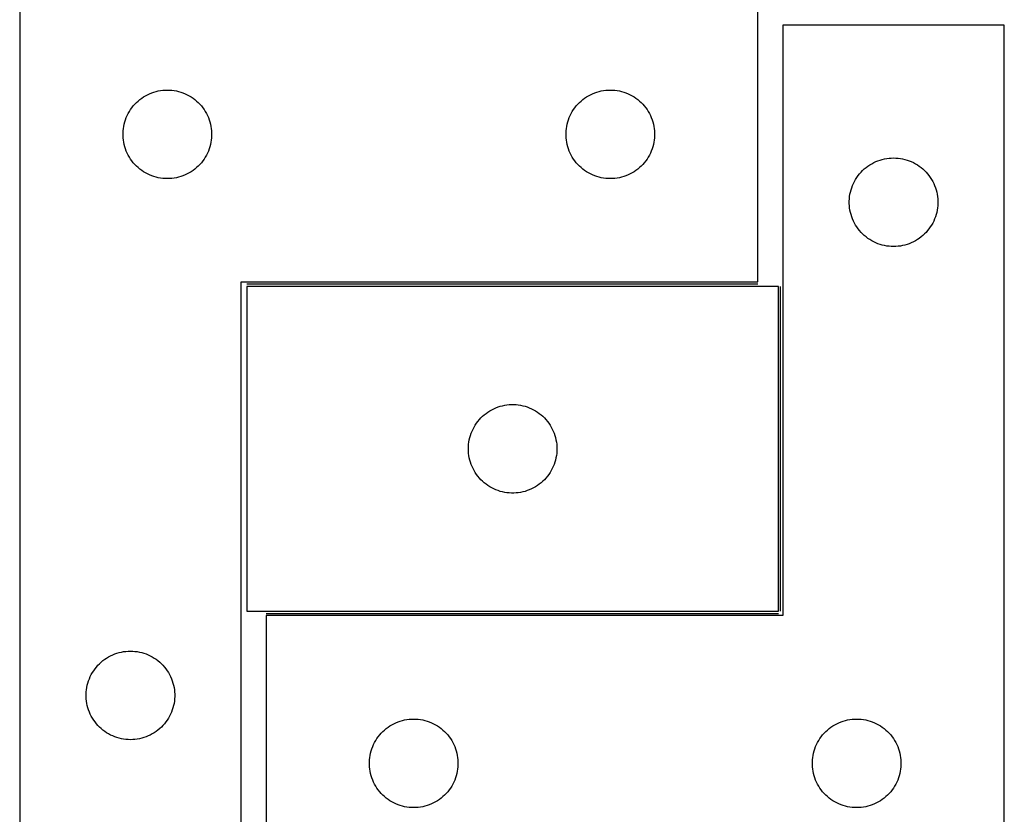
# Model space of a CAD drawing. Header units: millimetres. Extents: x 7 to 1493, y 7 to 2993.
# Tile 8 of 15: x 355 to 688, y 2431 to 2700. Entities that reach past the tile are written whole.
import ezdxf

# ---------------------------------------------------------------- set-up
doc = ezdxf.new("R2010")
doc.units = ezdxf.units.MM
doc.layers.add('COMMON', color=5, linetype='CONTINUOUS', true_color=0x0000ff)
doc.layers.add('CUT', color=7, linetype='CONTINUOUS', true_color=0x000000)

msp = doc.modelspace()

# ---------------------------------------------------------------- linework, layer by layer
at = {"layer": 'COMMON'}
for p, q in [((604.620077, 2610.615514), (431.54605, 2610.615514)), ((612.296051, 2499.865513), (612.296051, 2609.865513)), ((438.046051, 2499.115512), (611.54605, 2499.115512))]:
    msp.add_line(p, q, dxfattribs=at)
at = {"layer": 'CUT'}
for p, q in [((354.620077, 2711.365514), (354.620077, 2411.365514)), ((604.620077, 2611.365514), (604.620077, 2711.365514)), ((688.046051, 2698.365512), (613.046051, 2698.365512)), ((613.046051, 2698.365512), (613.046051, 2498.365512)), ((688.046051, 2398.365512), (688.046051, 2698.365512)), ((396.569634, 2674.022148), (397.231856, 2674.419793)), ((397.231856, 2674.419793), (397.91367, 2674.782821)), ((397.91367, 2674.782821), (398.613268, 2675.110268)), ((398.613268, 2675.110268), (399.328796, 2675.401267)), ((399.328796, 2675.401267), (400.058354, 2675.655045)), ((400.058354, 2675.655045), (400.80001, 2675.87093)), ((400.80001, 2675.87093), (401.551796, 2676.04835)), ((401.551796, 2676.04835), (402.311718, 2676.186833)), ((402.311718, 2676.186833), (403.077762, 2676.286013)), ((403.077762, 2676.286013), (403.847896, 2676.345626)), ((403.847896, 2676.345626), (404.620077, 2676.365514)), ((404.620077, 2676.365514), (405.392258, 2676.345626)), ((405.392258, 2676.345626), (406.162392, 2676.286013)), ((406.162392, 2676.286013), (406.928436, 2676.186833)), ((406.928436, 2676.186833), (407.688358, 2676.04835)), ((407.688358, 2676.04835), (408.440144, 2675.87093)), ((408.440144, 2675.87093), (409.181799, 2675.655045)), ((409.181799, 2675.655045), (409.911358, 2675.401267)), ((409.911358, 2675.401267), (410.626886, 2675.110268)), ((410.626886, 2675.110268), (411.326484, 2674.782821)), ((411.326484, 2674.782821), (412.008298, 2674.419793)), ((412.008298, 2674.419793), (412.67052, 2674.022148)), ((546.569634, 2674.022148), (547.231856, 2674.419793)), ((547.231856, 2674.419793), (547.91367, 2674.782821)), ((547.91367, 2674.782821), (548.613268, 2675.110268)), ((548.613268, 2675.110268), (549.328796, 2675.401267)), ((549.328796, 2675.401267), (550.058354, 2675.655045)), ((550.058354, 2675.655045), (550.80001, 2675.87093)), ((550.80001, 2675.87093), (551.551796, 2676.04835)), ((551.551796, 2676.04835), (552.311718, 2676.186833)), ((552.311718, 2676.186833), (553.077762, 2676.286013)), ((553.077762, 2676.286013), (553.847896, 2676.345626)), ((553.847896, 2676.345626), (554.620077, 2676.365514)), ((554.620077, 2676.365514), (555.392258, 2676.345626)), ((555.392258, 2676.345626), (556.162392, 2676.286013)), ((556.162392, 2676.286013), (556.928436, 2676.186833)), ((556.928436, 2676.186833), (557.688358, 2676.04835)), ((557.688358, 2676.04835), (558.440144, 2675.87093)), ((558.440144, 2675.87093), (559.181799, 2675.655045)), ((559.181799, 2675.655045), (559.911358, 2675.401267)), ((559.911358, 2675.401267), (560.626886, 2675.110268)), ((560.626886, 2675.110268), (561.326484, 2674.782821)), ((561.326484, 2674.782821), (562.008298, 2674.419793)), ((562.008298, 2674.419793), (562.67052, 2674.022148)), ((392.622488, 2670.368729), (393.10187, 2670.974412)), ((393.10187, 2670.974412), (393.611796, 2671.554614)), ((393.611796, 2671.554614), (394.150915, 2672.107797)), ((394.150915, 2672.107797), (394.717795, 2672.632493)), ((394.717795, 2672.632493), (395.310935, 2673.127311)), ((395.310935, 2673.127311), (395.928761, 2673.590939)), ((395.928761, 2673.590939), (396.569634, 2674.022148)), ((412.67052, 2674.022148), (413.311393, 2673.590939)), ((413.311393, 2673.590939), (413.929219, 2673.127311)), ((413.929219, 2673.127311), (414.522359, 2672.632493)), ((414.522359, 2672.632493), (415.089239, 2672.107797)), ((415.089239, 2672.107797), (415.628357, 2671.554614)), ((415.628357, 2671.554614), (416.138284, 2670.974412)), ((416.138284, 2670.974412), (416.617666, 2670.368729)), ((542.622488, 2670.368729), (543.10187, 2670.974412)), ((543.10187, 2670.974412), (543.611796, 2671.554614)), ((543.611796, 2671.554614), (544.150915, 2672.107797)), ((544.150915, 2672.107797), (544.717795, 2672.632493)), ((544.717795, 2672.632493), (545.310935, 2673.127311)), ((545.310935, 2673.127311), (545.928761, 2673.590939)), ((545.928761, 2673.590939), (546.569634, 2674.022148)), ((562.67052, 2674.022148), (563.311393, 2673.590939)), ((563.311393, 2673.590939), (563.929219, 2673.127311)), ((563.929219, 2673.127311), (564.522359, 2672.632493)), ((564.522359, 2672.632493), (565.089239, 2672.107797)), ((565.089239, 2672.107797), (565.628357, 2671.554614)), ((565.628357, 2671.554614), (566.138284, 2670.974412)), ((566.138284, 2670.974412), (566.617666, 2670.368729)), ((390.725217, 2667.016433), (391.034543, 2667.72423)), ((391.034543, 2667.72423), (391.379895, 2668.415166)), ((391.379895, 2668.415166), (391.760358, 2669.087406)), ((391.760358, 2669.087406), (392.174922, 2669.73917)), ((392.174922, 2669.73917), (392.622488, 2670.368729)), ((416.617666, 2670.368729), (417.065232, 2669.73917)), ((417.065232, 2669.73917), (417.479796, 2669.087406)), ((417.479796, 2669.087406), (417.860259, 2668.415166)), ((417.860259, 2668.415166), (418.205611, 2667.72423)), ((418.205611, 2667.72423), (418.514936, 2667.016433)), ((540.725217, 2667.016433), (541.034543, 2667.72423)), ((541.034543, 2667.72423), (541.379895, 2668.415166)), ((541.379895, 2668.415166), (541.760358, 2669.087406)), ((541.760358, 2669.087406), (542.174922, 2669.73917)), ((542.174922, 2669.73917), (542.622488, 2670.368729)), ((566.617666, 2670.368729), (567.065232, 2669.73917)), ((567.065232, 2669.73917), (567.479796, 2669.087406)), ((567.479796, 2669.087406), (567.860259, 2668.415166)), ((567.860259, 2668.415166), (568.205611, 2667.72423)), ((568.205611, 2667.72423), (568.514936, 2667.016433)), ((389.863108, 2664.054726), (390.021111, 2664.810831)), ((390.021111, 2664.810831), (390.217829, 2665.557799)), ((390.217829, 2665.557799), (390.452739, 2666.29365)), ((390.452739, 2666.29365), (390.725217, 2667.016433)), ((418.514936, 2667.016433), (418.787415, 2666.29365)), ((418.787415, 2666.29365), (419.022325, 2665.557799)), ((419.022325, 2665.557799), (419.219043, 2664.810831)), ((419.219043, 2664.810831), (419.377046, 2664.054726)), ((539.863108, 2664.054726), (540.021111, 2664.810831)), ((540.021111, 2664.810831), (540.217829, 2665.557799)), ((540.217829, 2665.557799), (540.452739, 2666.29365)), ((540.452739, 2666.29365), (540.725217, 2667.016433)), ((568.514936, 2667.016433), (568.787415, 2666.29365)), ((568.787415, 2666.29365), (569.022325, 2665.557799)), ((569.022325, 2665.557799), (569.219043, 2664.810831)), ((569.219043, 2664.810831), (569.377046, 2664.054726)), ((389.62505, 2661.751733), (389.664814, 2662.523146)), ((389.62505, 2660.979296), (389.62505, 2661.751733)), ((389.664814, 2660.207882), (389.62505, 2660.979296)), ((389.664814, 2662.523146), (389.744237, 2663.29149)), ((389.744237, 2663.29149), (389.863108, 2664.054726)), ((419.377046, 2664.054726), (419.495917, 2663.29149)), ((419.495917, 2663.29149), (419.57534, 2662.523146)), ((419.57534, 2662.523146), (419.615104, 2661.751733)), ((419.615104, 2660.979296), (419.57534, 2660.207882)), ((419.615104, 2661.751733), (419.615104, 2660.979296)), ((539.62505, 2661.751733), (539.664814, 2662.523146)), ((539.62505, 2660.979296), (539.62505, 2661.751733)), ((539.664814, 2660.207882), (539.62505, 2660.979296)), ((539.664814, 2662.523146), (539.744237, 2663.29149)), ((539.744237, 2663.29149), (539.863108, 2664.054726)), ((569.377046, 2664.054726), (569.495917, 2663.29149)), ((569.495917, 2663.29149), (569.57534, 2662.523146)), ((569.57534, 2662.523146), (569.615104, 2661.751733)), ((569.615104, 2660.979296), (569.57534, 2660.207882)), ((569.615104, 2661.751733), (569.615104, 2660.979296)), ((389.744237, 2659.439539), (389.664814, 2660.207882)), ((389.863108, 2658.676303), (389.744237, 2659.439539)), ((390.021111, 2657.920198), (389.863108, 2658.676303)), ((390.217829, 2657.17323), (390.021111, 2657.920198)), ((419.219043, 2657.920198), (419.022325, 2657.17323)), ((419.377046, 2658.676303), (419.219043, 2657.920198)), ((419.495917, 2659.439539), (419.377046, 2658.676303)), ((419.57534, 2660.207882), (419.495917, 2659.439539)), ((539.744237, 2659.439539), (539.664814, 2660.207882)), ((539.863108, 2658.676303), (539.744237, 2659.439539)), ((540.021111, 2657.920198), (539.863108, 2658.676303)), ((540.217829, 2657.17323), (540.021111, 2657.920198)), ((569.219043, 2657.920198), (569.022325, 2657.17323)), ((569.377046, 2658.676303), (569.219043, 2657.920198)), ((569.495917, 2659.439539), (569.377046, 2658.676303)), ((569.57534, 2660.207882), (569.495917, 2659.439539)), ((390.452739, 2656.437379), (390.217829, 2657.17323)), ((390.725217, 2655.714596), (390.452739, 2656.437379)), ((391.034543, 2655.006799), (390.725217, 2655.714596)), ((391.379895, 2654.315863), (391.034543, 2655.006799)), ((391.760358, 2653.643622), (391.379895, 2654.315863)), ((417.860259, 2654.315863), (417.479796, 2653.643622)), ((418.205611, 2655.006799), (417.860259, 2654.315863)), ((418.514936, 2655.714596), (418.205611, 2655.006799)), ((418.787415, 2656.437379), (418.514936, 2655.714596)), ((419.022325, 2657.17323), (418.787415, 2656.437379)), ((540.452739, 2656.437379), (540.217829, 2657.17323)), ((540.725217, 2655.714596), (540.452739, 2656.437379)), ((541.034543, 2655.006799), (540.725217, 2655.714596)), ((541.379895, 2654.315863), (541.034543, 2655.006799)), ((541.760358, 2653.643622), (541.379895, 2654.315863)), ((567.860259, 2654.315863), (567.479796, 2653.643622)), ((568.205611, 2655.006799), (567.860259, 2654.315863)), ((568.514936, 2655.714596), (568.205611, 2655.006799)), ((568.787415, 2656.437379), (568.514936, 2655.714596)), ((569.022325, 2657.17323), (568.787415, 2656.437379)), ((392.174922, 2652.991859), (391.760358, 2653.643622)), ((392.622488, 2652.3623), (392.174922, 2652.991859)), ((393.10187, 2651.756617), (392.622488, 2652.3623)), ((393.611796, 2651.176414), (393.10187, 2651.756617)), ((394.150915, 2650.623232), (393.611796, 2651.176414)), ((415.628357, 2651.176414), (415.089239, 2650.623232)), ((416.138284, 2651.756617), (415.628357, 2651.176414)), ((416.617666, 2652.3623), (416.138284, 2651.756617)), ((417.065232, 2652.991859), (416.617666, 2652.3623)), ((417.479796, 2653.643622), (417.065232, 2652.991859)), ((542.174922, 2652.991859), (541.760358, 2653.643622)), ((542.622488, 2652.3623), (542.174922, 2652.991859)), ((543.10187, 2651.756617), (542.622488, 2652.3623)), ((543.611796, 2651.176414), (543.10187, 2651.756617)), ((544.150915, 2650.623232), (543.611796, 2651.176414)), ((565.628357, 2651.176414), (565.089239, 2650.623232)), ((566.138284, 2651.756617), (565.628357, 2651.176414)), ((566.617666, 2652.3623), (566.138284, 2651.756617)), ((567.065232, 2652.991859), (566.617666, 2652.3623)), ((567.479796, 2653.643622), (567.065232, 2652.991859)), ((641.854734, 2650.590937), (642.495608, 2651.022146)), ((642.495608, 2651.022146), (643.15783, 2651.419791)), ((643.15783, 2651.419791), (643.839644, 2651.782819)), ((643.839644, 2651.782819), (644.539242, 2652.110266)), ((644.539242, 2652.110266), (645.254769, 2652.401265)), ((645.254769, 2652.401265), (645.984328, 2652.655043)), ((645.984328, 2652.655043), (646.725984, 2652.870928)), ((646.725984, 2652.870928), (647.47777, 2653.048348)), ((647.47777, 2653.048348), (648.237692, 2653.186831)), ((648.237692, 2653.186831), (649.003736, 2653.286011)), ((649.003736, 2653.286011), (649.773869, 2653.345624)), ((649.773869, 2653.345624), (650.546051, 2653.365512)), ((650.546051, 2653.365512), (651.318232, 2653.345624)), ((651.318232, 2653.345624), (652.088366, 2653.286011)), ((652.088366, 2653.286011), (652.854409, 2653.186831)), ((652.854409, 2653.186831), (653.614332, 2653.048348)), ((653.614332, 2653.048348), (654.366117, 2652.870928)), ((654.366117, 2652.870928), (655.107773, 2652.655043)), ((655.107773, 2652.655043), (655.837332, 2652.401265)), ((655.837332, 2652.401265), (656.552859, 2652.110266)), ((656.552859, 2652.110266), (657.252458, 2651.782819)), ((657.252458, 2651.782819), (657.934272, 2651.419791)), ((657.934272, 2651.419791), (658.596494, 2651.022146)), ((658.596494, 2651.022146), (659.237367, 2650.590937)), ((394.717795, 2650.098535), (394.150915, 2650.623232)), ((395.310935, 2649.603717), (394.717795, 2650.098535)), ((395.928761, 2649.140089), (395.310935, 2649.603717)), ((396.569634, 2648.708881), (395.928761, 2649.140089)), ((397.231856, 2648.311236), (396.569634, 2648.708881)), ((397.91367, 2647.948208), (397.231856, 2648.311236)), ((398.613268, 2647.620761), (397.91367, 2647.948208)), ((399.328796, 2647.329762), (398.613268, 2647.620761)), ((410.626886, 2647.620761), (409.911358, 2647.329762)), ((411.326484, 2647.948208), (410.626886, 2647.620761)), ((412.008298, 2648.311236), (411.326484, 2647.948208)), ((412.67052, 2648.708881), (412.008298, 2648.311236)), ((413.311393, 2649.140089), (412.67052, 2648.708881)), ((413.929219, 2649.603717), (413.311393, 2649.140089)), ((414.522359, 2650.098535), (413.929219, 2649.603717)), ((415.089239, 2650.623232), (414.522359, 2650.098535)), ((544.717795, 2650.098535), (544.150915, 2650.623232)), ((545.310935, 2649.603717), (544.717795, 2650.098535)), ((545.928761, 2649.140089), (545.310935, 2649.603717)), ((546.569634, 2648.708881), (545.928761, 2649.140089)), ((547.231856, 2648.311236), (546.569634, 2648.708881)), ((547.91367, 2647.948208), (547.231856, 2648.311236)), ((548.613268, 2647.620761), (547.91367, 2647.948208)), ((549.328796, 2647.329762), (548.613268, 2647.620761)), ((560.626886, 2647.620761), (559.911358, 2647.329762)), ((561.326484, 2647.948208), (560.626886, 2647.620761)), ((562.008298, 2648.311236), (561.326484, 2647.948208)), ((562.67052, 2648.708881), (562.008298, 2648.311236)), ((563.311393, 2649.140089), (562.67052, 2648.708881)), ((563.929219, 2649.603717), (563.311393, 2649.140089)), ((564.522359, 2650.098535), (563.929219, 2649.603717)), ((565.089239, 2650.623232), (564.522359, 2650.098535)), ((638.548462, 2647.368727), (639.027844, 2647.97441)), ((639.027844, 2647.97441), (639.53777, 2648.554612)), ((639.53777, 2648.554612), (640.076888, 2649.107795)), ((640.076888, 2649.107795), (640.643769, 2649.632491)), ((640.643769, 2649.632491), (641.236908, 2650.127309)), ((641.236908, 2650.127309), (641.854734, 2650.590937)), ((659.237367, 2650.590937), (659.855193, 2650.127309)), ((659.855193, 2650.127309), (660.448332, 2649.632491)), ((660.448332, 2649.632491), (661.015213, 2649.107795)), ((661.015213, 2649.107795), (661.554331, 2648.554612)), ((661.554331, 2648.554612), (662.064257, 2647.97441)), ((662.064257, 2647.97441), (662.543639, 2647.368727)), ((400.058354, 2647.075984), (399.328796, 2647.329762)), ((400.80001, 2646.860099), (400.058354, 2647.075984)), ((401.551796, 2646.682679), (400.80001, 2646.860099)), ((402.311718, 2646.544196), (401.551796, 2646.682679)), ((403.077762, 2646.445016), (402.311718, 2646.544196)), ((403.847896, 2646.385403), (403.077762, 2646.445016)), ((404.620077, 2646.365514), (403.847896, 2646.385403)), ((405.392258, 2646.385403), (404.620077, 2646.365514)), ((406.162392, 2646.445016), (405.392258, 2646.385403)), ((406.928436, 2646.544196), (406.162392, 2646.445016)), ((407.688358, 2646.682679), (406.928436, 2646.544196)), ((408.440144, 2646.860099), (407.688358, 2646.682679)), ((409.181799, 2647.075984), (408.440144, 2646.860099)), ((409.911358, 2647.329762), (409.181799, 2647.075984)), ((550.058354, 2647.075984), (549.328796, 2647.329762)), ((550.80001, 2646.860099), (550.058354, 2647.075984)), ((551.551796, 2646.682679), (550.80001, 2646.860099)), ((552.311718, 2646.544196), (551.551796, 2646.682679)), ((553.077762, 2646.445016), (552.311718, 2646.544196)), ((553.847896, 2646.385403), (553.077762, 2646.445016)), ((554.620077, 2646.365514), (553.847896, 2646.385403)), ((555.392258, 2646.385403), (554.620077, 2646.365514)), ((556.162392, 2646.445016), (555.392258, 2646.385403)), ((556.928436, 2646.544196), (556.162392, 2646.445016)), ((557.688358, 2646.682679), (556.928436, 2646.544196)), ((558.440144, 2646.860099), (557.688358, 2646.682679)), ((559.181799, 2647.075984), (558.440144, 2646.860099)), ((559.911358, 2647.329762), (559.181799, 2647.075984)), ((636.651191, 2644.016431), (636.960517, 2644.724228)), ((636.960517, 2644.724228), (637.305869, 2645.415164)), ((637.305869, 2645.415164), (637.686331, 2646.087404)), ((637.686331, 2646.087404), (638.100895, 2646.739168)), ((638.100895, 2646.739168), (638.548462, 2647.368727)), ((662.543639, 2647.368727), (662.991206, 2646.739168)), ((662.991206, 2646.739168), (663.40577, 2646.087404)), ((663.40577, 2646.087404), (663.786233, 2645.415164)), ((663.786233, 2645.415164), (664.131585, 2644.724228)), ((664.131585, 2644.724228), (664.44091, 2644.016431)), ((635.670211, 2640.291488), (635.789081, 2641.054724)), ((635.789081, 2641.054724), (635.947085, 2641.810829)), ((635.947085, 2641.810829), (636.143803, 2642.557797)), ((636.143803, 2642.557797), (636.378712, 2643.293648)), ((636.378712, 2643.293648), (636.651191, 2644.016431)), ((664.44091, 2644.016431), (664.713389, 2643.293648)), ((664.713389, 2643.293648), (664.948299, 2642.557797)), ((664.948299, 2642.557797), (665.145016, 2641.810829)), ((665.145016, 2641.810829), (665.30302, 2641.054724)), ((665.30302, 2641.054724), (665.421891, 2640.291488)), ((635.551024, 2638.751731), (635.590788, 2639.523144)), ((635.551024, 2637.979294), (635.551024, 2638.751731)), ((635.590788, 2637.20788), (635.551024, 2637.979294)), ((635.590788, 2639.523144), (635.670211, 2640.291488)), ((665.421891, 2640.291488), (665.501314, 2639.523144)), ((665.501314, 2639.523144), (665.541078, 2638.751731)), ((665.541078, 2637.979294), (665.501314, 2637.20788)), ((665.541078, 2638.751731), (665.541078, 2637.979294)), ((635.670211, 2636.439537), (635.590788, 2637.20788)), ((635.789081, 2635.676301), (635.670211, 2636.439537)), ((635.947085, 2634.920196), (635.789081, 2635.676301)), ((636.143803, 2634.173228), (635.947085, 2634.920196)), ((636.378712, 2633.437377), (636.143803, 2634.173228)), ((664.948299, 2634.173228), (664.713389, 2633.437377)), ((665.145016, 2634.920196), (664.948299, 2634.173228)), ((665.30302, 2635.676301), (665.145016, 2634.920196)), ((665.421891, 2636.439537), (665.30302, 2635.676301)), ((665.501314, 2637.20788), (665.421891, 2636.439537)), ((636.651191, 2632.714594), (636.378712, 2633.437377)), ((636.960517, 2632.006797), (636.651191, 2632.714594)), ((637.305869, 2631.315861), (636.960517, 2632.006797)), ((637.686331, 2630.64362), (637.305869, 2631.315861)), ((663.786233, 2631.315861), (663.40577, 2630.64362)), ((664.131585, 2632.006797), (663.786233, 2631.315861)), ((664.44091, 2632.714594), (664.131585, 2632.006797)), ((664.713389, 2633.437377), (664.44091, 2632.714594)), ((638.100895, 2629.991857), (637.686331, 2630.64362)), ((638.548462, 2629.362298), (638.100895, 2629.991857)), ((639.027844, 2628.756615), (638.548462, 2629.362298)), ((639.53777, 2628.176412), (639.027844, 2628.756615)), ((640.076888, 2627.62323), (639.53777, 2628.176412)), ((640.643769, 2627.098533), (640.076888, 2627.62323)), ((661.015213, 2627.62323), (660.448332, 2627.098533)), ((661.554331, 2628.176412), (661.015213, 2627.62323)), ((662.064257, 2628.756615), (661.554331, 2628.176412)), ((662.543639, 2629.362298), (662.064257, 2628.756615)), ((662.991206, 2629.991857), (662.543639, 2629.362298)), ((663.40577, 2630.64362), (662.991206, 2629.991857)), ((641.236908, 2626.603715), (640.643769, 2627.098533)), ((641.854734, 2626.140087), (641.236908, 2626.603715)), ((642.495608, 2625.708879), (641.854734, 2626.140087)), ((643.15783, 2625.311234), (642.495608, 2625.708879)), ((643.839644, 2624.948206), (643.15783, 2625.311234)), ((644.539242, 2624.620759), (643.839644, 2624.948206)), ((645.254769, 2624.32976), (644.539242, 2624.620759)), ((645.984328, 2624.075982), (645.254769, 2624.32976)), ((646.725984, 2623.860097), (645.984328, 2624.075982)), ((655.107773, 2624.075982), (654.366117, 2623.860097)), ((655.837332, 2624.32976), (655.107773, 2624.075982)), ((656.552859, 2624.620759), (655.837332, 2624.32976)), ((657.252458, 2624.948206), (656.552859, 2624.620759)), ((657.934272, 2625.311234), (657.252458, 2624.948206)), ((658.596494, 2625.708879), (657.934272, 2625.311234)), ((659.237367, 2626.140087), (658.596494, 2625.708879)), ((659.855193, 2626.603715), (659.237367, 2626.140087)), ((660.448332, 2627.098533), (659.855193, 2626.603715)), ((647.47777, 2623.682677), (646.725984, 2623.860097)), ((648.237692, 2623.544194), (647.47777, 2623.682677)), ((649.003736, 2623.445014), (648.237692, 2623.544194)), ((649.773869, 2623.385401), (649.003736, 2623.445014)), ((650.546051, 2623.365512), (649.773869, 2623.385401)), ((651.318232, 2623.385401), (650.546051, 2623.365512)), ((652.088366, 2623.445014), (651.318232, 2623.385401)), ((652.854409, 2623.544194), (652.088366, 2623.445014)), ((653.614332, 2623.682677), (652.854409, 2623.544194)), ((654.366117, 2623.860097), (653.614332, 2623.682677)), ((429.620077, 2411.365514), (429.620077, 2611.365514)), ((429.620077, 2611.365514), (604.620077, 2611.365514)), ((611.54605, 2609.865513), (431.54605, 2609.865513)), ((431.54605, 2609.865513), (431.54605, 2499.865513)), ((611.54605, 2499.865513), (611.54605, 2609.865513)), ((513.172394, 2567.310669), (513.824158, 2567.725233)), ((513.824158, 2567.725233), (514.496398, 2568.105695)), ((514.496398, 2568.105695), (515.187334, 2568.451047)), ((515.187334, 2568.451047), (515.895131, 2568.760373)), ((515.895131, 2568.760373), (516.617914, 2569.032852)), ((516.617914, 2569.032852), (517.353765, 2569.267761)), ((517.353765, 2569.267761), (518.100733, 2569.464479)), ((518.100733, 2569.464479), (518.856838, 2569.622483)), ((518.856838, 2569.622483), (519.620074, 2569.741353)), ((519.620074, 2569.741353), (520.388418, 2569.820776)), ((520.388418, 2569.820776), (521.159831, 2569.86054)), ((521.159831, 2569.86054), (521.932268, 2569.86054)), ((521.932268, 2569.86054), (522.703682, 2569.820776)), ((522.703682, 2569.820776), (523.472025, 2569.741353)), ((523.472025, 2569.741353), (524.235261, 2569.622483)), ((524.235261, 2569.622483), (524.991366, 2569.464479)), ((524.991366, 2569.464479), (525.738334, 2569.267761)), ((525.738334, 2569.267761), (526.474185, 2569.032852)), ((526.474185, 2569.032852), (527.196968, 2568.760373)), ((527.196968, 2568.760373), (527.904765, 2568.451047)), ((527.904765, 2568.451047), (528.595701, 2568.105695)), ((528.595701, 2568.105695), (529.267942, 2567.725233)), ((529.267942, 2567.725233), (529.919705, 2567.310669)), ((509.320625, 2563.55683), (509.784253, 2564.174656)), ((509.784253, 2564.174656), (510.279071, 2564.767795)), ((510.279071, 2564.767795), (510.803767, 2565.334676)), ((510.803767, 2565.334676), (511.35695, 2565.873794)), ((511.35695, 2565.873794), (511.937152, 2566.38372)), ((511.937152, 2566.38372), (512.542835, 2566.863102)), ((512.542835, 2566.863102), (513.172394, 2567.310669)), ((529.919705, 2567.310669), (530.549264, 2566.863102)), ((530.549264, 2566.863102), (531.154947, 2566.38372)), ((531.154947, 2566.38372), (531.73515, 2565.873794)), ((531.73515, 2565.873794), (532.288332, 2565.334676)), ((532.288332, 2565.334676), (532.813029, 2564.767795)), ((532.813029, 2564.767795), (533.307847, 2564.174656)), ((533.307847, 2564.174656), (533.771475, 2563.55683)), ((507.510297, 2560.156795), (507.801296, 2560.872322)), ((507.801296, 2560.872322), (508.128743, 2561.57192)), ((508.128743, 2561.57192), (508.491771, 2562.253734)), ((508.491771, 2562.253734), (508.889416, 2562.915956)), ((508.889416, 2562.915956), (509.320625, 2563.55683)), ((533.771475, 2563.55683), (534.202683, 2562.915956)), ((534.202683, 2562.915956), (534.600328, 2562.253734)), ((534.600328, 2562.253734), (534.963356, 2561.57192)), ((534.963356, 2561.57192), (535.290803, 2560.872322)), ((535.290803, 2560.872322), (535.581802, 2560.156795)), ((506.724731, 2557.173872), (506.863214, 2557.933794)), ((506.863214, 2557.933794), (507.040634, 2558.68558)), ((507.040634, 2558.68558), (507.256519, 2559.427236)), ((507.256519, 2559.427236), (507.510297, 2560.156795)), ((535.581802, 2560.156795), (535.83558, 2559.427236)), ((535.83558, 2559.427236), (536.051465, 2558.68558)), ((536.051465, 2558.68558), (536.228885, 2557.933794)), ((536.228885, 2557.933794), (536.367368, 2557.173872)), ((506.54605, 2554.865513), (506.565938, 2555.637695)), ((506.565938, 2554.093332), (506.54605, 2554.865513)), ((506.565938, 2555.637695), (506.625551, 2556.407828)), ((506.625551, 2553.323198), (506.565938, 2554.093332)), ((506.625551, 2556.407828), (506.724731, 2557.173872)), ((536.367368, 2557.173872), (536.466548, 2556.407828)), ((536.466548, 2556.407828), (536.526161, 2555.637695)), ((536.526161, 2554.093332), (536.466548, 2553.323198)), ((536.526161, 2555.637695), (536.54605, 2554.865513)), ((536.54605, 2554.865513), (536.526161, 2554.093332)), ((506.724731, 2552.557155), (506.625551, 2553.323198)), ((506.863214, 2551.797232), (506.724731, 2552.557155)), ((507.040634, 2551.045447), (506.863214, 2551.797232)), ((507.256519, 2550.303791), (507.040634, 2551.045447)), ((536.051465, 2551.045447), (535.83558, 2550.303791)), ((536.228885, 2551.797232), (536.051465, 2551.045447)), ((536.367368, 2552.557155), (536.228885, 2551.797232)), ((536.466548, 2553.323198), (536.367368, 2552.557155)), ((507.510297, 2549.574232), (507.256519, 2550.303791)), ((507.801296, 2548.858705), (507.510297, 2549.574232)), ((508.128743, 2548.159106), (507.801296, 2548.858705)), ((508.491771, 2547.477292), (508.128743, 2548.159106)), ((508.889416, 2546.81507), (508.491771, 2547.477292)), ((534.600328, 2547.477292), (534.202683, 2546.81507)), ((534.963356, 2548.159106), (534.600328, 2547.477292)), ((535.290803, 2548.858705), (534.963356, 2548.159106)), ((535.581802, 2549.574232), (535.290803, 2548.858705)), ((535.83558, 2550.303791), (535.581802, 2549.574232)), ((509.320625, 2546.174197), (508.889416, 2546.81507)), ((509.784253, 2545.556371), (509.320625, 2546.174197)), ((510.279071, 2544.963232), (509.784253, 2545.556371)), ((510.803767, 2544.396351), (510.279071, 2544.963232)), ((511.35695, 2543.857233), (510.803767, 2544.396351)), ((532.288332, 2544.396351), (531.73515, 2543.857233)), ((532.813029, 2544.963232), (532.288332, 2544.396351)), ((533.307847, 2545.556371), (532.813029, 2544.963232)), ((533.771475, 2546.174197), (533.307847, 2545.556371)), ((534.202683, 2546.81507), (533.771475, 2546.174197)), ((511.937152, 2543.347307), (511.35695, 2543.857233)), ((512.542835, 2542.867925), (511.937152, 2543.347307)), ((513.172394, 2542.420358), (512.542835, 2542.867925)), ((513.824158, 2542.005794), (513.172394, 2542.420358)), ((514.496398, 2541.625331), (513.824158, 2542.005794)), ((515.187334, 2541.279979), (514.496398, 2541.625331)), ((515.895131, 2540.970654), (515.187334, 2541.279979)), ((516.617914, 2540.698175), (515.895131, 2540.970654)), ((527.196968, 2540.970654), (526.474185, 2540.698175)), ((527.904765, 2541.279979), (527.196968, 2540.970654)), ((528.595701, 2541.625331), (527.904765, 2541.279979)), ((529.267942, 2542.005794), (528.595701, 2541.625331)), ((529.919705, 2542.420358), (529.267942, 2542.005794)), ((530.549264, 2542.867925), (529.919705, 2542.420358)), ((531.154947, 2543.347307), (530.549264, 2542.867925)), ((531.73515, 2543.857233), (531.154947, 2543.347307)), ((517.353765, 2540.463265), (516.617914, 2540.698175)), ((518.100733, 2540.266548), (517.353765, 2540.463265)), ((518.856838, 2540.108544), (518.100733, 2540.266548)), ((519.620074, 2539.989673), (518.856838, 2540.108544)), ((520.388418, 2539.91025), (519.620074, 2539.989673)), ((521.159831, 2539.870486), (520.388418, 2539.91025)), ((521.932268, 2539.870486), (521.159831, 2539.870486)), ((522.703682, 2539.91025), (521.932268, 2539.870486)), ((523.472025, 2539.989673), (522.703682, 2539.91025)), ((524.235261, 2540.108544), (523.472025, 2539.989673)), ((524.991366, 2540.266548), (524.235261, 2540.108544)), ((525.738334, 2540.463265), (524.991366, 2540.266548)), ((526.474185, 2540.698175), (525.738334, 2540.463265)), ((431.54605, 2499.865513), (611.54605, 2499.865513)), ((613.046051, 2498.365512), (438.046051, 2498.365512)), ((438.046051, 2498.365512), (438.046051, 2398.365512)), ((384.069634, 2484.022148), (384.731856, 2484.419793)), ((384.731856, 2484.419793), (385.41367, 2484.782821)), ((385.41367, 2484.782821), (386.113268, 2485.110268)), ((386.113268, 2485.110268), (386.828796, 2485.401267)), ((386.828796, 2485.401267), (387.558354, 2485.655045)), ((387.558354, 2485.655045), (388.30001, 2485.87093)), ((388.30001, 2485.87093), (389.051796, 2486.04835)), ((389.051796, 2486.04835), (389.811718, 2486.186833)), ((389.811718, 2486.186833), (390.577762, 2486.286013)), ((390.577762, 2486.286013), (391.347896, 2486.345626)), ((391.347896, 2486.345626), (392.120077, 2486.365514)), ((392.120077, 2486.365514), (392.892258, 2486.345626)), ((392.892258, 2486.345626), (393.662392, 2486.286013)), ((393.662392, 2486.286013), (394.428436, 2486.186833)), ((394.428436, 2486.186833), (395.188358, 2486.04835)), ((395.188358, 2486.04835), (395.940144, 2485.87093)), ((395.940144, 2485.87093), (396.681799, 2485.655045)), ((396.681799, 2485.655045), (397.411358, 2485.401267)), ((397.411358, 2485.401267), (398.126886, 2485.110268)), ((398.126886, 2485.110268), (398.826484, 2484.782821)), ((398.826484, 2484.782821), (399.508298, 2484.419793)), ((399.508298, 2484.419793), (400.17052, 2484.022148)), ((380.122488, 2480.368729), (380.60187, 2480.974412)), ((380.60187, 2480.974412), (381.111796, 2481.554614)), ((381.111796, 2481.554614), (381.650915, 2482.107797)), ((381.650915, 2482.107797), (382.217795, 2482.632493)), ((382.217795, 2482.632493), (382.810935, 2483.127311)), ((382.810935, 2483.127311), (383.428761, 2483.590939)), ((383.428761, 2483.590939), (384.069634, 2484.022148)), ((400.17052, 2484.022148), (400.811393, 2483.590939)), ((400.811393, 2483.590939), (401.429219, 2483.127311)), ((401.429219, 2483.127311), (402.022359, 2482.632493)), ((402.022359, 2482.632493), (402.589239, 2482.107797)), ((402.589239, 2482.107797), (403.128357, 2481.554614)), ((403.128357, 2481.554614), (403.638284, 2480.974412)), ((403.638284, 2480.974412), (404.117666, 2480.368729)), ((378.225217, 2477.016433), (378.534543, 2477.72423)), ((378.534543, 2477.72423), (378.879895, 2478.415166)), ((378.879895, 2478.415166), (379.260358, 2479.087406)), ((379.260358, 2479.087406), (379.674922, 2479.73917)), ((379.674922, 2479.73917), (380.122488, 2480.368729)), ((404.117666, 2480.368729), (404.565232, 2479.73917)), ((404.565232, 2479.73917), (404.979796, 2479.087406)), ((404.979796, 2479.087406), (405.360259, 2478.415166)), ((405.360259, 2478.415166), (405.705611, 2477.72423)), ((405.705611, 2477.72423), (406.014936, 2477.016433)), ((377.244237, 2473.29149), (377.363108, 2474.054726)), ((377.363108, 2474.054726), (377.521111, 2474.810831)), ((377.521111, 2474.810831), (377.717829, 2475.557799)), ((377.717829, 2475.557799), (377.952739, 2476.29365)), ((377.952739, 2476.29365), (378.225217, 2477.016433)), ((406.014936, 2477.016433), (406.287415, 2476.29365)), ((406.287415, 2476.29365), (406.522325, 2475.557799)), ((406.522325, 2475.557799), (406.719043, 2474.810831)), ((406.719043, 2474.810831), (406.877046, 2474.054726)), ((406.877046, 2474.054726), (406.995917, 2473.29149)), ((377.12505, 2471.751733), (377.164814, 2472.523146)), ((377.12505, 2470.979296), (377.12505, 2471.751733)), ((377.164814, 2470.207882), (377.12505, 2470.979296)), ((377.164814, 2472.523146), (377.244237, 2473.29149)), ((406.995917, 2473.29149), (407.07534, 2472.523146)), ((407.07534, 2472.523146), (407.115104, 2471.751733)), ((407.115104, 2470.979296), (407.07534, 2470.207882)), ((407.115104, 2471.751733), (407.115104, 2470.979296)), ((377.244237, 2469.439539), (377.164814, 2470.207882)), ((377.363108, 2468.676303), (377.244237, 2469.439539)), ((377.521111, 2467.920198), (377.363108, 2468.676303)), ((377.717829, 2467.17323), (377.521111, 2467.920198)), ((406.719043, 2467.920198), (406.522325, 2467.17323)), ((406.877046, 2468.676303), (406.719043, 2467.920198)), ((406.995917, 2469.439539), (406.877046, 2468.676303)), ((407.07534, 2470.207882), (406.995917, 2469.439539)), ((377.952739, 2466.437379), (377.717829, 2467.17323)), ((378.225217, 2465.714596), (377.952739, 2466.437379)), ((378.534543, 2465.006799), (378.225217, 2465.714596)), ((378.879895, 2464.315863), (378.534543, 2465.006799)), ((379.260358, 2463.643622), (378.879895, 2464.315863)), ((405.360259, 2464.315863), (404.979796, 2463.643622)), ((405.705611, 2465.006799), (405.360259, 2464.315863)), ((406.014936, 2465.714596), (405.705611, 2465.006799)), ((406.287415, 2466.437379), (406.014936, 2465.714596)), ((406.522325, 2467.17323), (406.287415, 2466.437379)), ((379.674922, 2462.991859), (379.260358, 2463.643622)), ((380.122488, 2462.3623), (379.674922, 2462.991859)), ((380.60187, 2461.756617), (380.122488, 2462.3623)), ((381.111796, 2461.176414), (380.60187, 2461.756617)), ((381.650915, 2460.623232), (381.111796, 2461.176414)), ((403.128357, 2461.176414), (402.589239, 2460.623232)), ((403.638284, 2461.756617), (403.128357, 2461.176414)), ((404.117666, 2462.3623), (403.638284, 2461.756617)), ((404.565232, 2462.991859), (404.117666, 2462.3623)), ((404.979796, 2463.643622), (404.565232, 2462.991859)), ((479.354734, 2460.590937), (479.995608, 2461.022146)), ((479.995608, 2461.022146), (480.65783, 2461.419791)), ((480.65783, 2461.419791), (481.339644, 2461.782819)), ((481.339644, 2461.782819), (482.039242, 2462.110266)), ((482.039242, 2462.110266), (482.754769, 2462.401265)), ((482.754769, 2462.401265), (483.484328, 2462.655043)), ((483.484328, 2462.655043), (484.225984, 2462.870928)), ((484.225984, 2462.870928), (484.97777, 2463.048348)), ((484.97777, 2463.048348), (485.737692, 2463.186831)), ((485.737692, 2463.186831), (486.503736, 2463.286011)), ((486.503736, 2463.286011), (487.273869, 2463.345624)), ((487.273869, 2463.345624), (488.046051, 2463.365512)), ((488.046051, 2463.365512), (488.818232, 2463.345624)), ((488.818232, 2463.345624), (489.588366, 2463.286011)), ((489.588366, 2463.286011), (490.354409, 2463.186831)), ((490.354409, 2463.186831), (491.114332, 2463.048348)), ((491.114332, 2463.048348), (491.866117, 2462.870928)), ((491.866117, 2462.870928), (492.607773, 2462.655043)), ((492.607773, 2462.655043), (493.337332, 2462.401265)), ((493.337332, 2462.401265), (494.052859, 2462.110266)), ((494.052859, 2462.110266), (494.752458, 2461.782819)), ((494.752458, 2461.782819), (495.434272, 2461.419791)), ((495.434272, 2461.419791), (496.096494, 2461.022146)), ((496.096494, 2461.022146), (496.737367, 2460.590937)), ((629.354734, 2460.590937), (629.995608, 2461.022146)), ((629.995608, 2461.022146), (630.65783, 2461.419791)), ((630.65783, 2461.419791), (631.339644, 2461.782819)), ((631.339644, 2461.782819), (632.039242, 2462.110266)), ((632.039242, 2462.110266), (632.754769, 2462.401265)), ((632.754769, 2462.401265), (633.484328, 2462.655043)), ((633.484328, 2462.655043), (634.225984, 2462.870928)), ((634.225984, 2462.870928), (634.97777, 2463.048348)), ((634.97777, 2463.048348), (635.737692, 2463.186831)), ((635.737692, 2463.186831), (636.503736, 2463.286011)), ((636.503736, 2463.286011), (637.273869, 2463.345624)), ((637.273869, 2463.345624), (638.046051, 2463.365512)), ((638.046051, 2463.365512), (638.818232, 2463.345624)), ((638.818232, 2463.345624), (639.588366, 2463.286011)), ((639.588366, 2463.286011), (640.354409, 2463.186831)), ((640.354409, 2463.186831), (641.114332, 2463.048348)), ((641.114332, 2463.048348), (641.866117, 2462.870928)), ((641.866117, 2462.870928), (642.607773, 2462.655043)), ((642.607773, 2462.655043), (643.337332, 2462.401265)), ((643.337332, 2462.401265), (644.052859, 2462.110266)), ((644.052859, 2462.110266), (644.752458, 2461.782819)), ((644.752458, 2461.782819), (645.434272, 2461.419791)), ((645.434272, 2461.419791), (646.096494, 2461.022146)), ((646.096494, 2461.022146), (646.737367, 2460.590937)), ((382.217795, 2460.098535), (381.650915, 2460.623232)), ((382.810935, 2459.603717), (382.217795, 2460.098535)), ((383.428761, 2459.140089), (382.810935, 2459.603717)), ((384.069634, 2458.708881), (383.428761, 2459.140089)), ((384.731856, 2458.311236), (384.069634, 2458.708881)), ((385.41367, 2457.948208), (384.731856, 2458.311236)), ((386.113268, 2457.620761), (385.41367, 2457.948208)), ((386.828796, 2457.329762), (386.113268, 2457.620761)), ((398.126886, 2457.620761), (397.411358, 2457.329762)), ((398.826484, 2457.948208), (398.126886, 2457.620761)), ((399.508298, 2458.311236), (398.826484, 2457.948208)), ((400.17052, 2458.708881), (399.508298, 2458.311236)), ((400.811393, 2459.140089), (400.17052, 2458.708881)), ((401.429219, 2459.603717), (400.811393, 2459.140089)), ((402.022359, 2460.098535), (401.429219, 2459.603717)), ((402.589239, 2460.623232), (402.022359, 2460.098535)), ((475.600895, 2456.739168), (476.048462, 2457.368727)), ((476.048462, 2457.368727), (476.527844, 2457.97441)), ((476.527844, 2457.97441), (477.03777, 2458.554612)), ((477.03777, 2458.554612), (477.576888, 2459.107795)), ((477.576888, 2459.107795), (478.143769, 2459.632491)), ((478.143769, 2459.632491), (478.736908, 2460.127309)), ((478.736908, 2460.127309), (479.354734, 2460.590937)), ((496.737367, 2460.590937), (497.355193, 2460.127309)), ((497.355193, 2460.127309), (497.948332, 2459.632491)), ((497.948332, 2459.632491), (498.515213, 2459.107795)), ((498.515213, 2459.107795), (499.054331, 2458.554612)), ((499.054331, 2458.554612), (499.564257, 2457.97441)), ((499.564257, 2457.97441), (500.043639, 2457.368727)), ((500.043639, 2457.368727), (500.491206, 2456.739168)), ((625.600895, 2456.739168), (626.048462, 2457.368727)), ((626.048462, 2457.368727), (626.527844, 2457.97441)), ((626.527844, 2457.97441), (627.03777, 2458.554612)), ((627.03777, 2458.554612), (627.576888, 2459.107795)), ((627.576888, 2459.107795), (628.143769, 2459.632491)), ((628.143769, 2459.632491), (628.736908, 2460.127309)), ((628.736908, 2460.127309), (629.354734, 2460.590937)), ((646.737367, 2460.590937), (647.355193, 2460.127309)), ((647.355193, 2460.127309), (647.948332, 2459.632491)), ((647.948332, 2459.632491), (648.515213, 2459.107795)), ((648.515213, 2459.107795), (649.054331, 2458.554612)), ((649.054331, 2458.554612), (649.564257, 2457.97441)), ((649.564257, 2457.97441), (650.043639, 2457.368727)), ((650.043639, 2457.368727), (650.491206, 2456.739168)), ((387.558354, 2457.075984), (386.828796, 2457.329762)), ((388.30001, 2456.860099), (387.558354, 2457.075984)), ((389.051796, 2456.682679), (388.30001, 2456.860099)), ((389.811718, 2456.544196), (389.051796, 2456.682679)), ((390.577762, 2456.445016), (389.811718, 2456.544196)), ((391.347896, 2456.385403), (390.577762, 2456.445016)), ((392.120077, 2456.365514), (391.347896, 2456.385403)), ((392.892258, 2456.385403), (392.120077, 2456.365514)), ((393.662392, 2456.445016), (392.892258, 2456.385403)), ((394.428436, 2456.544196), (393.662392, 2456.445016)), ((395.188358, 2456.682679), (394.428436, 2456.544196)), ((395.940144, 2456.860099), (395.188358, 2456.682679)), ((396.681799, 2457.075984), (395.940144, 2456.860099)), ((397.411358, 2457.329762), (396.681799, 2457.075984)), ((473.878712, 2453.293648), (474.151191, 2454.016431)), ((474.151191, 2454.016431), (474.460517, 2454.724228)), ((474.460517, 2454.724228), (474.805869, 2455.415164)), ((474.805869, 2455.415164), (475.186331, 2456.087404)), ((475.186331, 2456.087404), (475.600895, 2456.739168)), ((500.491206, 2456.739168), (500.90577, 2456.087404)), ((500.90577, 2456.087404), (501.286233, 2455.415164)), ((501.286233, 2455.415164), (501.631585, 2454.724228)), ((501.631585, 2454.724228), (501.94091, 2454.016431)), ((501.94091, 2454.016431), (502.213389, 2453.293648)), ((623.878712, 2453.293648), (624.151191, 2454.016431)), ((624.151191, 2454.016431), (624.460517, 2454.724228)), ((624.460517, 2454.724228), (624.805869, 2455.415164)), ((624.805869, 2455.415164), (625.186331, 2456.087404)), ((625.186331, 2456.087404), (625.600895, 2456.739168)), ((650.491206, 2456.739168), (650.90577, 2456.087404)), ((650.90577, 2456.087404), (651.286233, 2455.415164)), ((651.286233, 2455.415164), (651.631585, 2454.724228)), ((651.631585, 2454.724228), (651.94091, 2454.016431)), ((651.94091, 2454.016431), (652.213389, 2453.293648)), ((473.170211, 2450.291488), (473.289081, 2451.054724)), ((473.289081, 2451.054724), (473.447085, 2451.810829)), ((473.447085, 2451.810829), (473.643803, 2452.557797)), ((473.643803, 2452.557797), (473.878712, 2453.293648)), ((502.213389, 2453.293648), (502.448299, 2452.557797)), ((502.448299, 2452.557797), (502.645016, 2451.810829)), ((502.645016, 2451.810829), (502.80302, 2451.054724)), ((502.80302, 2451.054724), (502.921891, 2450.291488)), ((623.170211, 2450.291488), (623.289081, 2451.054724)), ((623.289081, 2451.054724), (623.447085, 2451.810829)), ((623.447085, 2451.810829), (623.643803, 2452.557797)), ((623.643803, 2452.557797), (623.878712, 2453.293648)), ((652.213389, 2453.293648), (652.448299, 2452.557797)), ((652.448299, 2452.557797), (652.645016, 2451.810829)), ((652.645016, 2451.810829), (652.80302, 2451.054724)), ((652.80302, 2451.054724), (652.921891, 2450.291488)), ((473.051024, 2448.751731), (473.090788, 2449.523144)), ((473.051024, 2447.979294), (473.051024, 2448.751731)), ((473.090788, 2447.20788), (473.051024, 2447.979294)), ((473.090788, 2449.523144), (473.170211, 2450.291488)), ((502.921891, 2450.291488), (503.001314, 2449.523144)), ((503.001314, 2449.523144), (503.041078, 2448.751731)), ((503.041078, 2447.979294), (503.001314, 2447.20788)), ((503.041078, 2448.751731), (503.041078, 2447.979294)), ((623.051024, 2448.751731), (623.090788, 2449.523144)), ((623.051024, 2447.979294), (623.051024, 2448.751731)), ((623.090788, 2447.20788), (623.051024, 2447.979294)), ((623.090788, 2449.523144), (623.170211, 2450.291488)), ((652.921891, 2450.291488), (653.001314, 2449.523144)), ((653.001314, 2449.523144), (653.041078, 2448.751731)), ((653.041078, 2447.979294), (653.001314, 2447.20788)), ((653.041078, 2448.751731), (653.041078, 2447.979294)), ((473.170211, 2446.439537), (473.090788, 2447.20788)), ((473.289081, 2445.676301), (473.170211, 2446.439537)), ((473.447085, 2444.920196), (473.289081, 2445.676301)), ((473.643803, 2444.173228), (473.447085, 2444.920196)), ((473.878712, 2443.437377), (473.643803, 2444.173228)), ((502.448299, 2444.173228), (502.213389, 2443.437377)), ((502.645016, 2444.920196), (502.448299, 2444.173228)), ((502.80302, 2445.676301), (502.645016, 2444.920196)), ((502.921891, 2446.439537), (502.80302, 2445.676301)), ((503.001314, 2447.20788), (502.921891, 2446.439537)), ((623.170211, 2446.439537), (623.090788, 2447.20788)), ((623.289081, 2445.676301), (623.170211, 2446.439537)), ((623.447085, 2444.920196), (623.289081, 2445.676301)), ((623.643803, 2444.173228), (623.447085, 2444.920196)), ((623.878712, 2443.437377), (623.643803, 2444.173228)), ((652.448299, 2444.173228), (652.213389, 2443.437377)), ((652.645016, 2444.920196), (652.448299, 2444.173228)), ((652.80302, 2445.676301), (652.645016, 2444.920196)), ((652.921891, 2446.439537), (652.80302, 2445.676301)), ((653.001314, 2447.20788), (652.921891, 2446.439537)), ((474.151191, 2442.714594), (473.878712, 2443.437377)), ((474.460517, 2442.006797), (474.151191, 2442.714594)), ((474.805869, 2441.315861), (474.460517, 2442.006797)), ((475.186331, 2440.64362), (474.805869, 2441.315861)), ((501.286233, 2441.315861), (500.90577, 2440.64362)), ((501.631585, 2442.006797), (501.286233, 2441.315861)), ((501.94091, 2442.714594), (501.631585, 2442.006797)), ((502.213389, 2443.437377), (501.94091, 2442.714594)), ((624.151191, 2442.714594), (623.878712, 2443.437377)), ((624.460517, 2442.006797), (624.151191, 2442.714594)), ((624.805869, 2441.315861), (624.460517, 2442.006797)), ((625.186331, 2440.64362), (624.805869, 2441.315861)), ((651.286233, 2441.315861), (650.90577, 2440.64362)), ((651.631585, 2442.006797), (651.286233, 2441.315861)), ((651.94091, 2442.714594), (651.631585, 2442.006797)), ((652.213389, 2443.437377), (651.94091, 2442.714594)), ((475.600895, 2439.991857), (475.186331, 2440.64362)), ((476.048462, 2439.362298), (475.600895, 2439.991857)), ((476.527844, 2438.756615), (476.048462, 2439.362298)), ((477.03777, 2438.176412), (476.527844, 2438.756615)), ((477.576888, 2437.62323), (477.03777, 2438.176412)), ((478.143769, 2437.098533), (477.576888, 2437.62323)), ((498.515213, 2437.62323), (497.948332, 2437.098533)), ((499.054331, 2438.176412), (498.515213, 2437.62323)), ((499.564257, 2438.756615), (499.054331, 2438.176412)), ((500.043639, 2439.362298), (499.564257, 2438.756615)), ((500.491206, 2439.991857), (500.043639, 2439.362298)), ((500.90577, 2440.64362), (500.491206, 2439.991857)), ((625.600895, 2439.991857), (625.186331, 2440.64362)), ((626.048462, 2439.362298), (625.600895, 2439.991857)), ((626.527844, 2438.756615), (626.048462, 2439.362298)), ((627.03777, 2438.176412), (626.527844, 2438.756615)), ((627.576888, 2437.62323), (627.03777, 2438.176412)), ((628.143769, 2437.098533), (627.576888, 2437.62323)), ((648.515213, 2437.62323), (647.948332, 2437.098533)), ((649.054331, 2438.176412), (648.515213, 2437.62323)), ((649.564257, 2438.756615), (649.054331, 2438.176412)), ((650.043639, 2439.362298), (649.564257, 2438.756615)), ((650.491206, 2439.991857), (650.043639, 2439.362298)), ((650.90577, 2440.64362), (650.491206, 2439.991857)), ((478.736908, 2436.603715), (478.143769, 2437.098533)), ((479.354734, 2436.140087), (478.736908, 2436.603715)), ((479.995608, 2435.708879), (479.354734, 2436.140087)), ((480.65783, 2435.311234), (479.995608, 2435.708879)), ((481.339644, 2434.948206), (480.65783, 2435.311234)), ((482.039242, 2434.620759), (481.339644, 2434.948206)), ((482.754769, 2434.32976), (482.039242, 2434.620759)), ((483.484328, 2434.075982), (482.754769, 2434.32976)), ((484.225984, 2433.860097), (483.484328, 2434.075982)), ((492.607773, 2434.075982), (491.866117, 2433.860097)), ((493.337332, 2434.32976), (492.607773, 2434.075982)), ((494.052859, 2434.620759), (493.337332, 2434.32976)), ((494.752458, 2434.948206), (494.052859, 2434.620759)), ((495.434272, 2435.311234), (494.752458, 2434.948206)), ((496.096494, 2435.708879), (495.434272, 2435.311234)), ((496.737367, 2436.140087), (496.096494, 2435.708879)), ((497.355193, 2436.603715), (496.737367, 2436.140087)), ((497.948332, 2437.098533), (497.355193, 2436.603715)), ((628.736908, 2436.603715), (628.143769, 2437.098533)), ((629.354734, 2436.140087), (628.736908, 2436.603715)), ((629.995608, 2435.708879), (629.354734, 2436.140087)), ((630.65783, 2435.311234), (629.995608, 2435.708879)), ((631.339644, 2434.948206), (630.65783, 2435.311234)), ((632.039242, 2434.620759), (631.339644, 2434.948206)), ((632.754769, 2434.32976), (632.039242, 2434.620759)), ((633.484328, 2434.075982), (632.754769, 2434.32976)), ((634.225984, 2433.860097), (633.484328, 2434.075982)), ((642.607773, 2434.075982), (641.866117, 2433.860097)), ((643.337332, 2434.32976), (642.607773, 2434.075982)), ((644.052859, 2434.620759), (643.337332, 2434.32976)), ((644.752458, 2434.948206), (644.052859, 2434.620759)), ((645.434272, 2435.311234), (644.752458, 2434.948206)), ((646.096494, 2435.708879), (645.434272, 2435.311234)), ((646.737367, 2436.140087), (646.096494, 2435.708879)), ((647.355193, 2436.603715), (646.737367, 2436.140087)), ((647.948332, 2437.098533), (647.355193, 2436.603715)), ((484.97777, 2433.682677), (484.225984, 2433.860097)), ((485.737692, 2433.544194), (484.97777, 2433.682677)), ((486.503736, 2433.445014), (485.737692, 2433.544194)), ((487.273869, 2433.385401), (486.503736, 2433.445014)), ((488.046051, 2433.365512), (487.273869, 2433.385401)), ((488.818232, 2433.385401), (488.046051, 2433.365512)), ((489.588366, 2433.445014), (488.818232, 2433.385401)), ((490.354409, 2433.544194), (489.588366, 2433.445014)), ((491.114332, 2433.682677), (490.354409, 2433.544194)), ((491.866117, 2433.860097), (491.114332, 2433.682677)), ((634.97777, 2433.682677), (634.225984, 2433.860097)), ((635.737692, 2433.544194), (634.97777, 2433.682677)), ((636.503736, 2433.445014), (635.737692, 2433.544194)), ((637.273869, 2433.385401), (636.503736, 2433.445014)), ((638.046051, 2433.365512), (637.273869, 2433.385401)), ((638.818232, 2433.385401), (638.046051, 2433.365512)), ((639.588366, 2433.445014), (638.818232, 2433.385401)), ((640.354409, 2433.544194), (639.588366, 2433.445014)), ((641.114332, 2433.682677), (640.354409, 2433.544194)), ((641.866117, 2433.860097), (641.114332, 2433.682677))]:
    msp.add_line(p, q, dxfattribs=at)

doc.saveas('drawing.dxf')
